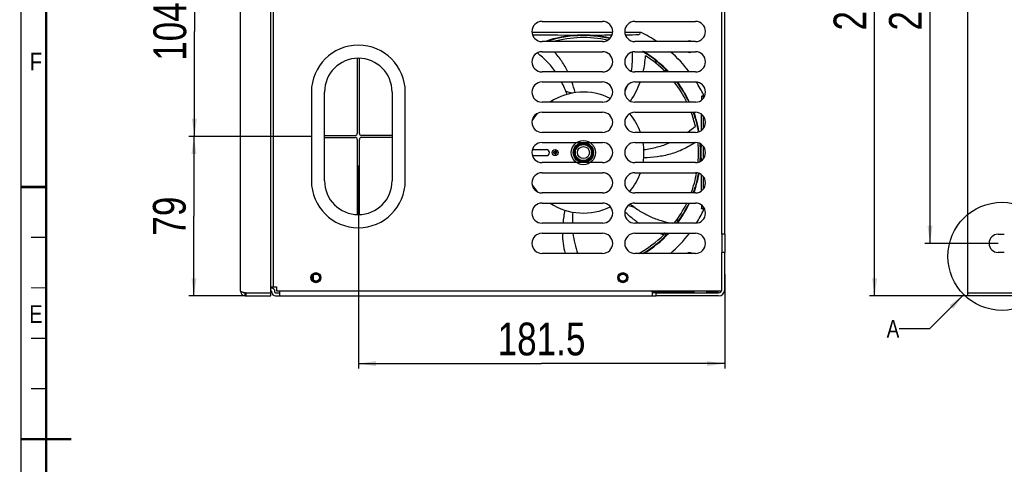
# Model space of a CAD drawing. Header units: millimetres. Extents: x -1 to 598, y -1 to 421.
# Tile 2 of 23: x 6 to 201, y 210 to 298. Entities that reach past the tile are written whole.
import ezdxf

# ---------------------------------------------------------------- set-up
doc = ezdxf.new("R2010")
doc.units = ezdxf.units.MM
doc.header["$LTSCALE"] = 32.67
doc.layers.get('0').update_dxf_attribs({"linetype": 'CONTINUOUS'})
for name, color, linetype in [('02___PRT_ALL_AXES', 7, 'CONTINUOUS'), ('ROUNDS', 7, 'CONTINUOUS'), ('SOLIDS', 7, 'CONTINUOUS')]:
    doc.layers.add(name, color=color, linetype=linetype)
doc.styles.get("Standard").update_dxf_attribs({"font": 'txt', "width": 0.8})
doc.styles.add('TEXTSTYLE_2', font='txt', dxfattribs={"width": 0.85})
doc.dimstyles.new('DIMSTYLE_3', dxfattribs={"dimtxt": 6.5, "dimasz": 3.5, "dimexe": 1, "dimexo": 0, "dimgap": 1.625, "dimtad": 1, "dimlfac": 2.5, "dimdsep": 46, "dimtxsty": 'STANDARD', "dimblk": '_FILLED', "dimblk1": '_FILLED', "dimblk2": '_FILLED', "dimcen": 0.09, "dimclrt": 5, "dimadec": 0, "dimazin": 0, "dimtp": 0.3, "dimtm": 0.3, "dimtfac": 1, "dimtofl": 0, "dimtmove": 0, "dimatfit": 3, "dimldrblk": '_FILLED', "dimfxl": 1, "dimtolj": 1, "dimarcsym": 0})
doc.dimstyles.new('DIMSTYLE_4', dxfattribs={"dimtxt": 6.5, "dimasz": 3.5, "dimexe": 1, "dimexo": 0, "dimgap": 1.625, "dimtad": 1, "dimlfac": 2.5, "dimdsep": 46, "dimtxsty": 'STANDARD', "dimblk": '_FILLED', "dimblk1": '_FILLED', "dimblk2": '_FILLED', "dimcen": 0.09, "dimclrt": 5, "dimadec": 0, "dimazin": 0, "dimtp": 0.5, "dimtm": 0.5, "dimtfac": 1, "dimtofl": 0, "dimtmove": 0, "dimatfit": 3, "dimldrblk": '_FILLED', "dimfxl": 1, "dimtolj": 1, "dimarcsym": 0})
doc.dimstyles.new('DIMSTYLE_9', dxfattribs={"dimtxt": 6.5, "dimasz": 3.5, "dimexe": 1, "dimexo": 0, "dimgap": 1.625, "dimtad": 1, "dimlfac": 2.5, "dimdsep": 46, "dimtxsty": 'STANDARD', "dimblk": '_FILLED', "dimblk1": '_FILLED', "dimblk2": '_FILLED', "dimcen": 0.09, "dimclrt": 5, "dimadec": 0, "dimazin": 0, "dimtp": 0.01, "dimtm": 0.01, "dimtfac": 1, "dimtofl": 0, "dimtmove": 0, "dimatfit": 3, "dimldrblk": '_FILLED', "dimfxl": 1, "dimtolj": 1, "dimarcsym": 0})
doc.dimstyles.get("Standard").update_dxf_attribs({"dimtxt": 3.5, "dimasz": 3.5, "dimexe": 1, "dimexo": 0, "dimtad": 1, "dimdsep": 46, "dimtxsty": 'STANDARD', "dimblk": '_FILLED', "dimblk1": '_FILLED', "dimblk2": '_FILLED', "dimcen": 0.09, "dimclrt": 5, "dimadec": 0, "dimazin": 0, "dimtol": 1, "dimtp": 0.01, "dimtm": 0.01, "dimtfac": 1, "dimtofl": 0, "dimtmove": 0, "dimatfit": 3, "dimldrblk": '_FILLED', "dimfxl": 1, "dimtolj": 1, "dimarcsym": 0})

# ---------------------------------------------------------------- blocks, each defined once
blk = doc.blocks.new('_FILLED')
at = {"color": 0, "linetype": 'BYBLOCK'}
blk.add_solid([(0, 0), (-1, 0.143), (-1, -0.143)], dxfattribs=at)
blk = doc.blocks.new('*D7')
at = {"color": 2, "linetype": 'CONTINUOUS'}
for p, q in [((73.36, 269.22), (73.36, 228.97)), ((145.96, 247.71), (145.96, 228.97)), ((73.36, 229.97), (109.66, 229.97)), ((145.96, 229.97), (109.66, 229.97))]:
    blk.add_line(p, q, dxfattribs=at)
at = {"color": 2, "linetype": 'CONTINUOUS', "xscale": 3.5, "yscale": 3.5, "zscale": 3.5, "rotation": 180}
blk.add_blockref('_FILLED', (73.36, 229.97), dxfattribs=at)
at = {"color": 2, "linetype": 'CONTINUOUS', "xscale": 3.5, "yscale": 3.5, "zscale": 3.5}
blk.add_blockref('_FILLED', (145.96, 229.97), dxfattribs=at)
at = {"color": 5, "linetype": 'CONTINUOUS', "insert": (109.66, 238.1), "char_height": 6.5, "width": 26, "attachment_point": 2, "line_spacing_factor": 0.9}
blk.add_mtext('181.5', dxfattribs=at)
blk = doc.blocks.new('*D8')
at = {"color": 2, "linetype": 'CONTINUOUS'}
for p, q in [((64.06, 275.01), (39.78, 275.01)), ((40.78, 275.01), (40.78, 259.21)), ((40.78, 243.41), (40.78, 259.21)), ((51.12, 243.41), (39.78, 243.41))]:
    blk.add_line(p, q, dxfattribs=at)
at = {"color": 2, "linetype": 'CONTINUOUS', "xscale": 3.5, "yscale": 3.5, "zscale": 3.5}
for p, rotation in [((40.78, 275.01), 90), ((40.78, 243.41), 270)]:
    blk.add_blockref('_FILLED', p, dxfattribs=dict(at, rotation=rotation))
at = {"color": 5, "linetype": 'CONTINUOUS', "insert": (32.65, 259.21), "char_height": 6.5, "width": 10.4, "attachment_point": 2, "rotation": 90, "line_spacing_factor": 0.9}
blk.add_mtext('79', dxfattribs=at)
blk = doc.blocks.new('*D9')
at = {"color": 2, "linetype": 'CONTINUOUS'}
for p, q in [((64.06, 316.61), (39.87, 316.61)), ((40.87, 316.61), (40.87, 295.81)), ((40.87, 275.01), (40.87, 295.81)), ((64.06, 275.01), (39.87, 275.01))]:
    blk.add_line(p, q, dxfattribs=at)
at = {"color": 2, "linetype": 'CONTINUOUS', "xscale": 3.5, "yscale": 3.5, "zscale": 3.5}
for p, rotation in [((40.87, 316.61), 90), ((40.87, 275.01), 270)]:
    blk.add_blockref('_FILLED', p, dxfattribs=dict(at, rotation=rotation))
at = {"color": 5, "linetype": 'CONTINUOUS', "insert": (32.75, 295.81), "char_height": 6.5, "width": 15.6, "attachment_point": 2, "rotation": 90, "line_spacing_factor": 0.9}
blk.add_mtext('104', dxfattribs=at)
blk = doc.blocks.new('*D19')
at = {"color": 2, "linetype": 'CONTINUOUS'}
for p, q in [((200.13, 360.21), (174.66, 360.21)), ((175.66, 360.21), (175.66, 301.81)), ((175.66, 243.41), (175.66, 301.81)), ((194.13, 243.41), (174.66, 243.41))]:
    blk.add_line(p, q, dxfattribs=at)
at = {"color": 2, "linetype": 'CONTINUOUS', "xscale": 3.5, "yscale": 3.5, "zscale": 3.5}
for p, rotation in [((175.66, 360.21), 90), ((175.66, 243.41), 270)]:
    blk.add_blockref('_FILLED', p, dxfattribs=dict(at, rotation=rotation))
at = {"color": 5, "linetype": 'CONTINUOUS', "insert": (167.53, 301.81), "char_height": 6.5, "width": 15.6, "attachment_point": 2, "rotation": 90, "line_spacing_factor": 0.9}
blk.add_mtext('292', dxfattribs=at)
blk = doc.blocks.new('*D20')
at = {"color": 2, "linetype": 'CONTINUOUS'}
for p, q in [((200.13, 349.81), (185.64, 349.81)), ((186.64, 349.81), (186.64, 301.81)), ((186.64, 253.81), (186.64, 301.81)), ((200.13, 253.81), (185.64, 253.81))]:
    blk.add_line(p, q, dxfattribs=at)
at = {"color": 2, "linetype": 'CONTINUOUS', "xscale": 3.5, "yscale": 3.5, "zscale": 3.5}
for p, rotation in [((186.64, 349.81), 90), ((186.64, 253.81), 270)]:
    blk.add_blockref('_FILLED', p, dxfattribs=dict(at, rotation=rotation))
at = {"color": 5, "linetype": 'CONTINUOUS', "insert": (178.51, 301.81), "char_height": 6.5, "width": 15.6, "attachment_point": 2, "rotation": 90, "line_spacing_factor": 0.9}
blk.add_mtext('240', dxfattribs=at)

msp = doc.modelspace()

# ---------------------------------------------------------------- linework, layer by layer
at = {"color": 3, "linetype": 'CONTINUOUS'}
for p, q in [((50.0363, 244.3127), (50.0363, 359.3127)), ((56.0363, 244.0127), (56.0363, 359.6127)), ((194.1323, 244.0127), (194.1323, 359.6127)), ((56.5563, 245.2145), (56.5563, 358.4145)), ((109.7563, 297.8145), (121.7563, 297.8145)), ((128.1563, 297.8145), (140.1563, 297.8145)), ((121.7563, 293.8145), (109.7563, 293.8145)), ((140.1563, 293.8145), (128.1563, 293.8145)), ((109.7563, 291.8145), (121.7563, 291.8145)), ((128.1563, 291.8145), (140.1563, 291.8145)), ((121.7563, 287.8145), (109.7563, 287.8145)), ((140.1563, 287.8145), (128.1563, 287.8145)), ((109.7563, 285.8145), (121.7563, 285.8145)), ((128.1563, 285.8145), (140.1563, 285.8145)), ((121.7563, 281.8145), (109.7563, 281.8145)), ((140.1563, 281.8145), (128.1563, 281.8145)), ((109.7563, 279.8145), (121.7563, 279.8145)), ((128.1563, 279.8145), (140.1563, 279.8145)), ((121.7563, 275.8145), (109.7563, 275.8145)), ((140.1563, 275.8145), (128.1563, 275.8145)), ((109.7563, 273.8145), (121.7563, 273.8145)), ((128.1563, 273.8145), (140.1563, 273.8145)), ((121.7563, 269.8145), (109.7563, 269.8145)), ((140.1563, 269.8145), (128.1563, 269.8145)), ((109.7563, 267.8145), (121.7563, 267.8145)), ((128.1563, 267.8145), (140.1563, 267.8145)), ((121.7563, 263.8145), (109.7563, 263.8145)), ((140.1563, 263.8145), (128.1563, 263.8145)), ((109.7563, 261.8145), (121.7563, 261.8145)), ((128.1563, 261.8145), (140.1563, 261.8145)), ((121.7563, 257.8145), (109.7563, 257.8145)), ((140.1563, 257.8145), (128.1563, 257.8145)), ((109.7563, 255.8145), (121.7563, 255.8145)), ((128.1563, 255.8145), (140.1563, 255.8145)), ((121.7563, 251.8145), (109.7563, 251.8145)), ((140.1563, 251.8145), (128.1563, 251.8145)), ((51.1163, 244.0127), (56.0363, 244.0127)), ((56.0363, 245.2145), (57.1163, 245.2145)), ((56.8363, 244.0927), (56.8363, 244.2527)), ((56.9163, 244.0127), (57.7563, 244.0127)), ((57.1163, 245.2145), (57.1163, 244.4145)), ((57.1163, 244.4145), (145.3168, 244.4145)), ((132.3563, 244.0127), (131.5563, 244.0127)), ((139.8963, 244.0127), (139.8963, 244.4145)), ((142.4163, 244.0127), (142.4163, 244.4145)), ((50.9363, 243.4127), (56.0363, 243.4127))]:
    msp.add_line(p, q, dxfattribs=at)
at = {"color": 7, "linetype": 'CONTINUOUS'}
for p, q in [((123.7259, 295.6127), (107.7867, 295.6127)), ((129.3808, 295.6127), (126.1867, 295.6127)), ((141.7563, 282.6571), (141.7563, 283.2372)), ((141.7563, 276.6571), (141.7563, 278.9718)), ((141.7563, 270.6571), (141.7563, 272.9718)), ((141.7563, 264.6571), (141.7563, 266.9718)), ((141.7563, 260.3881), (141.7563, 260.9718)), ((50.9363, 243.4127), (50.9363, 243.9568)), ((51.1163, 243.4127), (51.1163, 244.0127)), ((56.0363, 243.4127), (56.0363, 244.0127)), ((56.2363, 244.0927), (56.2363, 244.2527)), ((57.7563, 244.2127), (57.7563, 243.4127)), ((131.5563, 244.2127), (131.5563, 243.4127)), ((144.6763, 244.2127), (144.6763, 244.4145)), ((56.9163, 243.4127), (132.3563, 243.4127))]:
    msp.add_line(p, q, dxfattribs=at)
at = {"color": 40, "linetype": 'CONTINUOUS'}
msp.add_line((108.1563, 272.4127), (110.6363, 272.4127), dxfattribs=at)
at = {"color": 7, "linetype": 'CONTINUOUS', "true_color": 0x0000cc}
msp.add_line((112.3563, 272.4127), (112.3563, 271.2127), dxfattribs=at)
at = {"color": 2, "linetype": 'CONTINUOUS', "const_width": 0.25}
for points in [[(6.5, 15), (6.5, 415)], [(8.5, 255), (11.5, 255)], [(8.5, 245), (11.5, 245)], [(8.5, 235), (11.5, 235)], [(8.5, 225), (11.5, 225)]]:
    msp.add_lwpolyline(points, dxfattribs=at)
at = {"color": 7, "linetype": 'CONTINUOUS', "const_width": 0.5}
for points in [[(11.5, 20), (11.5, 410)], [(11.5, 265), (6.5, 265)], [(16.5, 215), (6.5, 215)]]:
    msp.add_lwpolyline(points, dxfattribs=at)
at = {"color": 6, "linetype": 'CONTINUOUS'}
for radius in [2.4, 2, 1.88, 1.84, 1.72, 1.7, 1.6, 1.2]:
    msp.add_circle((117.9563, 271.8127), radius, dxfattribs=at)
at = {"color": 7, "linetype": 'CONTINUOUS'}
for centre, radius in [((112.3563, 271.8127), 0.28), ((64.9563, 247.0127), 0.84), ((125.7563, 247.0127), 0.84), ((64.9563, 247.0127), 0.72), ((125.7563, 247.0127), 0.72)]:
    msp.add_circle(centre, radius, dxfattribs=at)
at = {"color": 2, "linetype": 'CONTINUOUS'}
msp.add_circle((200.9109, 251.2378), 10.7216, dxfattribs=at)
at = {"color": 3, "linetype": 'CONTINUOUS'}
for centre, radius, start, end in [((109.7563, 295.8145), 2, 90, 270), ((121.7563, 295.8145), 2, 270, 90), ((128.1563, 295.8145), 2, 90, 270), ((140.1563, 295.8145), 2, 270, 90), ((109.7563, 289.8145), 2, 90, 270), ((121.7563, 289.8145), 2, 270, 90), ((128.1563, 289.8145), 2, 90, 270), ((140.1563, 289.8145), 2, 270, 90), ((109.7563, 283.8145), 2, 90, 270), ((121.7563, 283.8145), 2, 270, 90), ((128.1563, 283.8145), 2, 90, 270), ((140.1563, 283.8145), 2, 270, 90), ((109.7563, 277.8145), 2, 90, 270), ((121.7563, 277.8145), 2, 270, 90), ((128.1563, 277.8145), 2, 90, 270), ((140.1563, 277.8145), 2, 270, 90), ((109.7563, 271.8145), 2, 90, 270), ((121.7563, 271.8145), 2, 270, 90), ((128.1563, 271.8145), 2, 90, 270), ((140.1563, 271.8145), 2, 270, 90), ((109.7563, 265.8145), 2, 90, 270), ((121.7563, 265.8145), 2, 270, 90), ((128.1563, 265.8145), 2, 90, 270), ((140.1563, 265.8145), 2, 270, 90), ((109.7563, 259.8145), 2, 90, 270), ((121.7563, 259.8145), 2, 270, 90), ((128.1563, 259.8145), 2, 90, 270), ((140.1563, 259.8145), 2, 270, 90), ((109.7563, 253.8145), 2, 90, 270), ((121.7563, 253.8145), 2, 270, 90), ((128.1563, 253.8145), 2, 90, 270), ((140.1563, 253.8145), 2, 270, 90), ((50.9363, 244.3127), 0.9, 180, 270), ((52.2484, 250.2145), 6.39, 254.623353, 254.873122), ((65.0075, 198.9078), 47.1955, 107.117543, 107.346334), ((56.1563, 244.2527), 0.68, 0, 90), ((56.9163, 244.0927), 0.08, 180, 270), ((144.7563, 244.6127), 0.6, 270, 360)]:
    msp.add_arc(centre, radius, start, end, dxfattribs=at)
at = {"color": 7, "linetype": 'CONTINUOUS'}
for centre, radius, start, end in [((117.9563, 271.8127), 26.4, 56.52252, 64.357947), ((138.9563, 292.8127), 1.14, 63.003993, 116.996007), ((117.9563, 271.8127), 26.4, 37.348034, 49.281132), ((138.9563, 292.8127), 1.14, 242.639805, 297.360195), ((117.9563, 271.8127), 26.4, 25.642053, 31.978001), ((117.9563, 271.8127), 26.4, 328.032447, 334.357947), ((117.9563, 271.8127), 26.4, 310.730344, 322.661795), ((138.9563, 250.8127), 1.14, 63.003993, 116.996007), ((56.1563, 244.2527), 0.08, 0, 90), ((56.9163, 244.0927), 0.68, 180, 270), ((144.7563, 244.6127), 1.2, 270, 360)]:
    msp.add_arc(centre, radius, start, end, dxfattribs=at)
at = {"color": 40, "linetype": 'CONTINUOUS'}
for centre, radius, start, end in [((108.1589, 271.8077), 0.6056, 116.187215, 121.040094), ((108.1584, 271.8168), 0.6046, 239.143271, 240.665173), ((108.1589, 271.8177), 0.6056, 240.665162, 243.932423), ((108.1564, 271.8133), 0.5994, 107.848795, 116.203549), ((108.1564, 271.8121), 0.5995, 243.917257, 252.152246), ((108.1563, 271.8127), 0.6, 90, 107.825706), ((108.1563, 271.8127), 0.6, 252.174294, 270)]:
    msp.add_arc(centre, radius, start, end, dxfattribs=at)
at = {"color": 2, "linetype": 'CONTINUOUS'}
for centre in [(64.9563, 247.0127), (125.7563, 247.0127)]:
    msp.add_arc(centre, 0.792, 255, 195, dxfattribs=at)
at = {"color": 3, "linetype": 'CONTINUOUS'}
for points, knots in [([(50.5541, 244.0532), (50.4252, 244.0887), (50.2616, 244.1349), (50.0363, 244.2495), (50.0363, 244.3127)], [0, 0, 0, 0, 0.67891883, 1, 1, 1, 1]), ([(50.9363, 243.9568), (50.9054, 243.9642), (50.7867, 243.9927), (50.6682, 244.0223), (50.5809, 244.0459)], [0, 0, 0, 0, 0.26017, 1, 1, 1, 1])]:
    msp.add_open_spline(points, degree=3, knots=knots, dxfattribs=at)
at = {"layer": '02___PRT_ALL_AXES', "color": 3, "linetype": 'CONTINUOUS'}
for p, q in [((145.3563, 255.6127), (145.3563, 252.0127)), ((200.1323, 255.6127), (201.3602, 255.6127)), ((201.3602, 252.0127), (200.1323, 252.0127))]:
    msp.add_line(p, q, dxfattribs=at)
at = {"layer": '02___PRT_ALL_AXES', "color": 7, "linetype": 'CONTINUOUS'}
msp.add_line((145.9563, 255.6127), (145.9563, 252.0127), dxfattribs=at)
at = {"layer": '02___PRT_ALL_AXES', "color": 3, "linetype": 'CONTINUOUS'}
for centre in [(64.9563, 247.0127), (125.7563, 247.0127)]:
    msp.add_circle(centre, 1, dxfattribs=at)
msp.add_arc((200.1323, 253.8127), 1.8, 90, 270, dxfattribs=at)
at = {"layer": 'ROUNDS', "color": 3, "linetype": 'CONTINUOUS'}
for p, q in [((145.3563, 255.6127), (145.3563, 348.0127)), ((145.3563, 244.6127), (145.3563, 252.0127)), ((64.4763, 246.4976), (64.4763, 247.5277)), ((56.1563, 244.9327), (56.0363, 244.9327)), ((139.8963, 244.2127), (131.5563, 244.2127)), ((132.3563, 244.0127), (144.7563, 244.0127)), ((144.6763, 244.2127), (142.4163, 244.2127)), ((194.1323, 244.0127), (206.9723, 244.0127))]:
    msp.add_line(p, q, dxfattribs=at)
at = {"layer": 'ROUNDS', "color": 7, "linetype": 'CONTINUOUS'}
for p, q in [((145.9563, 255.6127), (145.9563, 348.0127)), ((73.1563, 290.5115), (73.1563, 275.6145)), ((73.5563, 275.6145), (73.5563, 290.5115)), ((64.0563, 283.8145), (64.0563, 266.2145)), ((66.6563, 266.2145), (66.6563, 283.8145)), ((80.0563, 283.8145), (80.0563, 266.2145)), ((82.6563, 266.2145), (82.6563, 283.8145)), ((66.6563, 275.2145), (72.7563, 275.2145)), ((80.0563, 275.2145), (73.9563, 275.2145)), ((66.6563, 274.8145), (72.7563, 274.8145)), ((73.1563, 274.4145), (73.1563, 259.5175)), ((73.5563, 259.5175), (73.5563, 274.4145)), ((80.0563, 274.8145), (73.9563, 274.8145)), ((145.9563, 255.6127), (145.3563, 255.6127)), ((145.9563, 252.0127), (145.3563, 252.0127)), ((145.9563, 244.6127), (145.9563, 252.0127)), ((56.1563, 244.3327), (56.0363, 244.3327)), ((57.7563, 244.4145), (57.7563, 244.2127)), ((131.5563, 244.2127), (131.5563, 244.4145)), ((132.3563, 243.4127), (132.3563, 244.0127)), ((194.1323, 243.4127), (194.1323, 244.0127)), ((144.7563, 243.4127), (132.3563, 243.4127)), ((207.5723, 243.4127), (194.1323, 243.4127))]:
    msp.add_line(p, q, dxfattribs=at)
for centre, radius, start, end in [((73.3563, 283.8145), 9.3, 0, 180), ((73.3563, 283.8145), 6.7, 0, 180), ((72.7563, 275.6145), 0.4, 270, 360), ((73.9563, 275.6145), 0.4, 180, 270), ((72.7563, 274.4145), 0.4, 0, 90), ((73.9563, 274.4145), 0.4, 90, 180), ((73.3563, 266.2145), 9.3, 180, 360), ((73.3563, 266.2145), 6.7, 180, 360)]:
    msp.add_arc(centre, radius, start, end, dxfattribs=at)
at = {"layer": 'SOLIDS', "color": 7, "linetype": 'CONTINUOUS'}
for p, q in [((129.1403, 295.4082), (129.102, 295.2377)), ((132.3534, 289.4887), (132.4006, 289.6431)), ((114.4625, 283.9652), (115.7237, 283.5796)), ((141.3519, 282.8773), (141.3415, 282.2289)), ((108.1563, 272.4127), (110.6363, 272.4127)), ((108.1563, 271.2127), (110.6363, 271.2127)), ((126.8737, 261.3482), (128.1366, 260.9621)), ((141.3415, 261.3934), (141.3519, 260.7481)), ((141.5519, 260.6287), (141.3814, 260.667)), ((136.4048, 258.4343), (136.6678, 258.3539)), ((136.7967, 258.3145), (136.8202, 258.3073)), ((134.2398, 255.75), (134.0289, 255.8145))]:
    msp.add_line(p, q, dxfattribs=at)
msp.add_circle((112.3563, 271.8127), 0.6, dxfattribs=at)
for centre, radius, start, end in [((118.0394, 940.5499), 645.4372, 269.0978189, 269.9926235), ((117.9563, 271.8127), 23.3, 76.966063, 108.860571), ((117.9563, 271.8127), 23.2, 77.080231, 108.161966), ((117.8974, 923.2089), 628.0962, 270.0053755, 270.5213264), ((116.0267, 1087.3921), 792.2904, 270.7432613, 270.9397426), ((117.9563, 271.8127), 22.8, 77.905919, 105.20578), ((117.9563, 271.8127), 23.2, 43.6295, 59.687646), ((117.9563, 271.8127), 23.3, 43.449238, 59.21777), ((117.9563, 271.8127), 22.8, 44.612845, 57.316757), ((132.018, 289.76), 0.4, 343, 51.921351), ((134.3146, 287.6949), 0.4, 44.15406, 134.82719), ((108.9418, 291.6702), 18.9157, 335.871904, 339.541335), ((117.9563, 271.8127), 22.8, 26.024378, 37.930176), ((117.9563, 271.8127), 23.2, 25.588819, 37.180986), ((117.9563, 271.8127), 23.3, 25.477706, 36.960315), ((117.9563, 271.8127), 12, 63.674571, 123.314426), ((117.9563, 271.8127), 12, 139.636172, 148.220767), ((117.9563, 271.8127), 12, 19.518822, 39.951841), ((117.9563, 271.8127), 22.8, 13.355945, 20.54912), ((117.9563, 271.8127), 23.2, 10.213418, 20.197095), ((117.9563, 271.8127), 23.3, 10.214646, 20.122864), ((820.0039, 271.3331), 678.7493, 179.3166992, 179.5903285), ((117.9563, 271.8127), 12, 350.405254, 9.612336), ((117.9563, 271.8127), 22.8, 355.229631, 4.813859), ((117.9563, 271.8127), 23.2, 355.637933, 4.363165), ((117.9563, 271.8127), 23.3, 355.803112, 4.206054), ((748.7256, 271.8115), 607.4693, 179.8451802, 179.9998874), ((108.1579, 271.7944), 0.6183, 96.046803, 98.104875), ((108.1567, 271.8096), 0.603, 90.037813, 96.083288), ((108.1581, 271.8353), 0.6226, 264.007621, 269.839867), ((110.6363, 271.8127), 0.6, 270, 90), ((749.2893, 271.8148), 608.033, 180.0002003, 180.1545159), ((117.9563, 271.8127), 12, 320.063223, 340.49969), ((117.9563, 271.8127), 22.8, 339.450366, 349.830819), ((117.9563, 271.8127), 23.2, 339.799006, 349.794645), ((117.9563, 271.8127), 23.3, 339.886436, 349.793404), ((808.071, 272.1783), 666.8158, 180.4073708, 180.6858199), ((117.9563, 271.8127), 12, 211.779233, 220.319456), ((117.9563, 271.8127), 12, 236.652841, 296.336956), ((117.9563, 271.8127), 22.8, 322.124475, 333.979506), ((117.9563, 271.8127), 23.2, 322.870797, 334.414098), ((117.9563, 271.8127), 23.3, 323.050277, 334.532112), ((137.8878, 271.3493), 16.2268, 234.233865, 236.695961), ((136.6516, 258.8016), 0.4232, 271.586619, 289.141102), ((136.6509, 258.8008), 0.4226, 289.269245, 304.530992), ((117.9563, 271.8127), 23.2, 300.346978, 316.396743), ((117.9563, 271.8127), 23.3, 300.798084, 316.562476), ((142.3363, 282.6915), 28.4244, 251.164439, 252.790182), ((117.9563, 271.8127), 22.8, 298.711036, 314.459618)]:
    msp.add_arc(centre, radius, start, end, dxfattribs=at)
for points, knots in [([(129.102, 295.2377), (129.1007, 295.2319), (129.0886, 295.2175), (129.0581, 295.2103), (129.0341, 295.2085), (129.0209, 295.2082)], [0, 0, 0, 0, 0.19811914, 0.56464772, 1, 1, 1, 1]), ([(112.4147, 287.8298), (111.9204, 288.5403), (110.8139, 289.8835), (109.5093, 291.0309), (108.8274, 291.5644)], [0, 0, 0, 0, 0.49990745, 1, 1, 1, 1]), ([(114.8665, 287.822), (114.5212, 288.5473), (113.7247, 289.9524), (112.727, 291.2214), (112.1903, 291.8215)], [0, 0, 0, 0, 0.49947373, 1, 1, 1, 1]), ([(127.4525, 287.9484), (127.5613, 288.5715), (127.706, 289.8314), (127.7159, 291.0981), (127.6984, 291.7303)], [0, 0, 0, 0, 0.50001112, 1, 1, 1, 1]), ([(127.2969, 282.0344), (127.6851, 282.6245), (128.4102, 283.8412), (128.9818, 285.139), (129.2232, 285.8037)], [0, 0, 0, 0, 0.49968094, 1, 1, 1, 1]), ([(141.3814, 282.9584), (141.3755, 282.9571), (141.3612, 282.9449), (141.354, 282.9145), (141.3521, 282.8905), (141.3519, 282.8773)], [0, 0, 0, 0, 0.19811914, 0.56464772, 1, 1, 1, 1]), ([(141.5519, 282.9966), (141.5352, 282.9928), (141.4783, 282.9804), (141.4215, 282.9674), (141.3814, 282.9584)], [0, 0, 0, 0, 0.29406018, 1, 1, 1, 1]), ([(140.097, 273.7947), (139.3412, 273.3055), (137.7782, 272.4036), (135.2481, 271.4379), (132.5984, 270.9139), (130.8066, 270.8005), (129.9115, 270.7771)], [0, 0, 0, 0, 0.25074229, 0.5009294, 0.75061253, 1, 1, 1, 1]), ([(129.9424, 272.391), (130.8266, 272.5285), (132.5866, 272.8655), (134.2935, 273.4288), (135.1158, 273.7803)], [0, 0, 0, 0, 0.50016122, 1, 1, 1, 1]), ([(127.2894, 261.5825), (127.8886, 261.0972), (129.1347, 260.1823), (131.175, 259.0755), (133.3555, 258.2805), (134.8636, 257.9425), (135.6222, 257.8033)], [0, 0, 0, 0, 0.25001438, 0.49993427, 0.74993838, 1, 1, 1, 1]), ([(128.4037, 258.1828), (128.2055, 258.3255), (127.4263, 258.9129), (126.6994, 259.5682), (126.1822, 260.0854)], [0, 0, 0, 0, 0.25029889, 1, 1, 1, 1]), ([(141.3814, 260.667), (141.3755, 260.6683), (141.3612, 260.6804), (141.354, 260.7109), (141.3521, 260.7349), (141.3519, 260.7481)], [0, 0, 0, 0, 0.19811914, 0.56464772, 1, 1, 1, 1]), ([(113.7945, 255.8145), (113.8007, 255.1407), (113.8945, 253.7909), (114.158, 252.4642), (114.326, 251.8103)], [0, 0, 0, 0, 0.49953492, 1, 1, 1, 1]), ([(115.8869, 255.8124), (115.9621, 255.1279), (116.1944, 253.766), (116.6049, 252.4468), (116.848, 251.8023)], [0, 0, 0, 0, 0.49993225, 1, 1, 1, 1]), ([(134.1855, 255.2774), (134.225, 255.3609), (134.2507, 255.563), (134.1295, 255.7262), (134.0544, 255.7804)], [0, 0, 0, 0, 0.49946781, 1, 1, 1, 1])]:
    msp.add_open_spline(points, degree=3, knots=knots, dxfattribs=at)
for points in [[(129.8094, 287.8071), (130.0475, 288.8566), (130.1857, 289.9299), (130.2679, 291.003)], [(114.7253, 283.3695), (114.3936, 284.2034), (114.0308, 285.0267), (113.6183, 285.8237)], [(116.3053, 283.6986), (116.1227, 284.4124), (115.9171, 285.1212), (115.6781, 285.8181)], [(138.5881, 275.8043), (139.1234, 276.2062), (139.6389, 276.6352), (140.1397, 277.0795)], [(107.9726, 272.3839), (107.9268, 272.3688), (107.8824, 272.3484), (107.8413, 272.3232)], [(107.843, 271.3012), (107.8837, 271.2765), (107.9275, 271.2564), (107.9726, 271.2415)], [(108.0708, 272.4065), (108.0375, 272.4018), (108.0045, 272.3944), (107.9726, 272.3839)], [(107.9726, 271.2415), (108.0116, 271.2286), (108.0523, 271.2204), (108.0931, 271.2161)], [(114.2867, 260.3875), (114.1157, 259.5369), (113.9762, 258.6785), (113.8893, 257.8152)], [(115.853, 259.9984), (115.802, 259.2718), (115.7726, 258.5429), (115.7768, 257.8144)], [(136.5249, 258.3976), (136.5694, 258.384), (136.6167, 258.3774), (136.6633, 258.3786)], [(136.8904, 258.4527), (136.9328, 258.4819), (136.9704, 258.5196), (136.9998, 258.5619)], [(134.0544, 255.7804), (134.0335, 255.7955), (134.0111, 255.8088), (133.9879, 255.8202)], [(134.0847, 255.1359), (134.1261, 255.1763), (134.1607, 255.2251), (134.1855, 255.2774)]]:
    msp.add_open_spline(points, degree=3, dxfattribs=at)

# ---------------------------------------------------------------- texts
at = {"color": 5, "linetype": 'CONTINUOUS', "char_height": 3.5, "width": 4.090625, "attachment_point": 2, "line_spacing_factor": 0.9, "style": 'TEXTSTYLE_2'}
for s, insert in [('F', (9.4535, 291.5966)), ('E', (9.4741, 241.5528))]:
    msp.add_mtext(s, dxfattribs=dict(at, insert=insert))
at = {"color": 5, "linetype": 'CONTINUOUS', "insert": (180.551, 238.6279), "char_height": 3.5, "width": 2.8, "attachment_point": 3, "line_spacing_factor": 0.9}
msp.add_mtext('A', dxfattribs=at)

# ---------------------------------------------------------------- dimensions: what is measured, and where the dimension line sits
at = {"color": 2, "linetype": 'CONTINUOUS'}
for base, p1, p2, angle, dimstyle, picture, middle in [((175.6571, 360.2127), (194.1323, 243.4127), (200.1323, 360.2127), 90, 'DIMSTYLE_9', '*D19', (175.6571, 301.8127)), ((186.637, 253.8127), (200.1323, 349.8127), (200.1323, 253.8127), 270, 'DIMSTYLE_9', '*D20', (186.637, 301.8127)), ((40.8732, 316.6145), (64.0563, 275.0145), (64.0563, 316.6145), 90, 'DIMSTYLE_3', '*D9', (40.8732, 296.627)), ((40.7779, 275.0145), (51.1163, 243.4127), (64.0563, 275.0145), 90, 'DIMSTYLE_3', '*D8', (40.7779, 259.2136)), ((73.3563, 229.9714), (145.9563, 247.7127), (73.3563, 269.2231), 180, 'DIMSTYLE_4', '*D7', (110.4688, 229.9714))]:
    dim = msp.add_linear_dim(base=base, p1=p1, p2=p2, angle=angle, dimstyle=dimstyle, dxfattribs=at)
    dim.commit()
    dim.dimension.update_dxf_attribs({"geometry": picture, "text_midpoint": middle, "dimtype": 160})

# ---------------------------------------------------------------- leaders
msp.add_leader([(193.3296, 243.6565), (186.551, 236.8779), (180.551, 236.8779)], dimstyle='STANDARD', override={"dimtad": 0}, dxfattribs=at)

doc.saveas('drawing.dxf')
